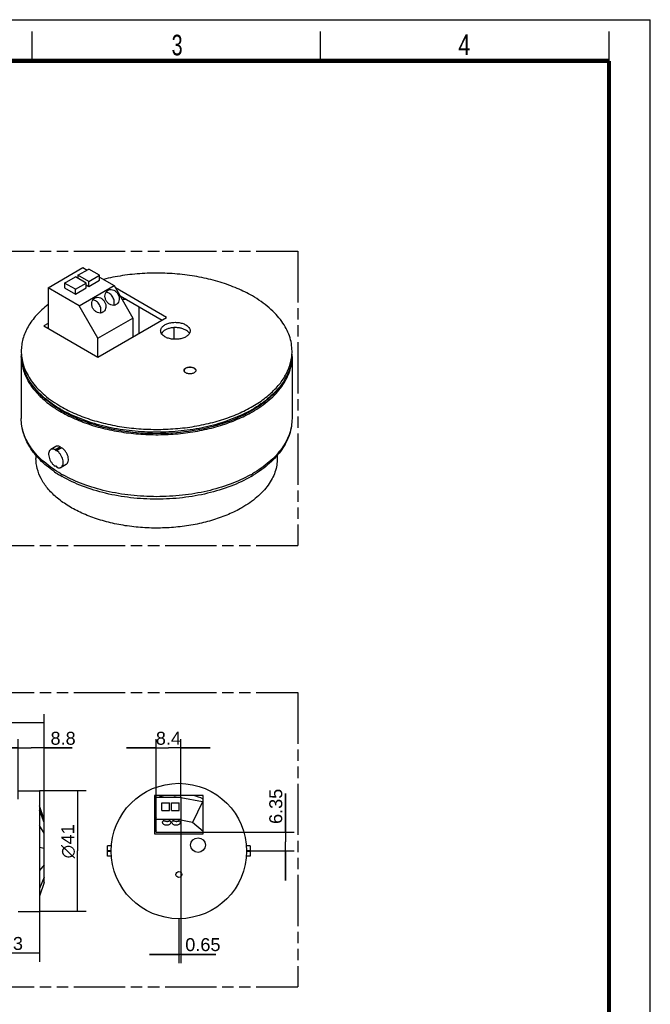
# Model space of a CAD drawing. Header units: millimetres. Extents: x 0 to 210, y 0 to 297.
# Tile 3 of 3: x 103 to 210, y 130 to 297. Entities that reach past the tile are written whole.
import ezdxf
from ezdxf.enums import TextEntityAlignment as Align

# ---------------------------------------------------------------- set-up
doc = ezdxf.new("R2010")
doc.units = ezdxf.units.MM
doc.header["$LTSCALE"] = 19.36
doc.linetypes.add('PHANTOM', pattern=[0.8, 0.45, -0.05, 0.1, -0.05, 0.1, -0.05])
doc.layers.get('0').update_dxf_attribs({"linetype": 'CONTINUOUS'})
doc.layers.add('DEFAULT_3', color=7, linetype='PHANTOM')
doc.layers.add('Z_DIM_2D', color=7, linetype='CONTINUOUS')
doc.styles.add('TEXTSTYLE_2', font='txt', dxfattribs={"width": 0.75})
doc.styles.add('TEXTSTYLE_3', font='helveticaneueltw1g-ltcn.otf')
doc.styles.add('TEXTSTYLE_4', font='gdt', dxfattribs={"width": 0.7})
doc.dimstyles.new('DIMSTYLE_1', dxfattribs={"dimtxt": 2.2, "dimasz": 3.5, "dimexe": 1.5, "dimexo": 0, "dimgap": 0.55, "dimtad": 1, "dimlfac": 2, "dimdsep": 46, "dimtxsty": 'TEXTSTYLE_3', "dimcen": 0.09, "dimclrt": 5, "dimazin": 2, "dimtp": 0.3, "dimtm": 0.3, "dimtfac": 1, "dimtofl": 0, "dimtmove": 0, "dimatfit": 3, "dimfxl": 0, "dimtolj": 1, "dimarcsym": 0})
doc.dimstyles.new('DIMSTYLE_2', dxfattribs={"dimtxt": 2.2, "dimasz": 3.5, "dimexe": 1.5, "dimexo": 0, "dimgap": 0.55, "dimtad": 1, "dimlfac": 2, "dimdsep": 46, "dimtxsty": 'TEXTSTYLE_3', "dimcen": 0.09, "dimclrt": 5, "dimazin": 2, "dimtp": 0.2, "dimtm": 0.2, "dimtfac": 1, "dimtofl": 0, "dimtmove": 0, "dimatfit": 3, "dimfxl": 0, "dimtolj": 1, "dimarcsym": 0})
doc.dimstyles.new('DIMSTYLE_3', dxfattribs={"dimtxt": 2.2, "dimasz": 3.5, "dimexe": 1.5, "dimexo": 0, "dimgap": 0.55, "dimtad": 1, "dimlfac": 2, "dimdsep": 46, "dimtxsty": 'TEXTSTYLE_3', "dimcen": 0.09, "dimclrt": 5, "dimazin": 2, "dimtp": 0.1, "dimtm": 0.1, "dimtfac": 1, "dimtofl": 0, "dimtmove": 0, "dimatfit": 3, "dimfxl": 0, "dimtolj": 1, "dimarcsym": 0})

# ---------------------------------------------------------------- blocks, each defined once
blk = doc.blocks.new('*D4')
at = {"layer": 'Z_DIM_2D', "color": 2, "linetype": 'Continuous', "transparency": 16777216}
for p, q in [((95.11, 144.26), (95.11, 136.9)), ((106.26, 145.51), (106.26, 136.9)), ((95.11, 138.4), (100.68, 138.4)), ((106.26, 138.4), (100.68, 138.4))]:
    blk.add_line(p, q, dxfattribs=at)
at = {"layer": 'Z_DIM_2D', "color": 5, "linetype": 'Continuous', "transparency": 16777216, "style": 'TEXTSTYLE_3'}
blk.add_text('22.3', height=2.2, dxfattribs=at).set_placement((100.44, 138.95), align=Align.CENTER)
blk = doc.blocks.new('_NONE')
blk = doc.blocks.new('*D5')
at = {"layer": 'Z_DIM_2D', "color": 2, "linetype": 'Continuous', "transparency": 16777216}
for p, q in [((126.04, 164.93), (126.04, 174.76)), ((130.24, 164.93), (130.24, 174.76)), ((126.04, 173.26), (121.04, 173.26)), ((121.04, 173.26), (128.14, 173.26)), ((135.24, 173.26), (128.14, 173.26)), ((130.24, 173.26), (135.24, 173.26))]:
    blk.add_line(p, q, dxfattribs=at)
at = {"layer": 'Z_DIM_2D', "color": 5, "linetype": 'Continuous', "transparency": 16777216, "style": 'TEXTSTYLE_3'}
blk.add_text('8.4', height=2.2, dxfattribs=at).set_placement((128.14, 173.81), align=Align.CENTER)
blk = doc.blocks.new('*D6')
at = {"layer": 'Z_DIM_2D', "color": 2, "linetype": 'Continuous', "transparency": 16777216}
for p, q in [((106.26, 166.01), (114.18, 166.01)), ((112.68, 166.01), (112.68, 155.76)), ((112.68, 145.51), (112.68, 155.76)), ((106.26, 145.51), (114.18, 145.51))]:
    blk.add_line(p, q, dxfattribs=at)
at = {"layer": 'Z_DIM_2D', "color": 5, "linetype": 'Continuous', "transparency": 16777216}
for s, style, p in [('41', 'TEXTSTYLE_3', (112.13, 158.59)), ('n', 'TEXTSTYLE_4', (112.13, 155.65))]:
    blk.add_text(s, height=2.2, rotation=90, dxfattribs=dict(at, style=style)).set_placement(p, align=Align.CENTER)
blk = doc.blocks.new('*D8')
at = {"layer": 'Z_DIM_2D', "color": 2, "linetype": 'Continuous', "transparency": 16777216}
for p, q in [((148.02, 158.93), (148.02, 165.53)), ((148.02, 165.53), (148.02, 157.34)), ((130.24, 158.93), (149.52, 158.93)), ((148.02, 150.76), (148.02, 157.34)), ((141.42, 155.76), (149.52, 155.76)), ((148.02, 155.76), (148.02, 150.76))]:
    blk.add_line(p, q, dxfattribs=at)
at = {"layer": 'Z_DIM_2D', "color": 5, "linetype": 'Continuous', "transparency": 16777216, "style": 'TEXTSTYLE_3'}
blk.add_text('6.35', height=2.2, rotation=90, dxfattribs=at).set_placement((147.47, 160.35))
blk = doc.blocks.new('*D9')
at = {"layer": 'Z_DIM_2D', "color": 2, "linetype": 'Continuous', "transparency": 16777216}
for p, q in [((130.24, 158.93), (130.24, 136.7)), ((129.92, 144.26), (129.92, 136.7)), ((129.92, 138.2), (124.92, 138.2)), ((124.92, 138.2), (130.08, 138.2)), ((136.17, 138.2), (130.08, 138.2)), ((130.24, 138.2), (136.17, 138.2))]:
    blk.add_line(p, q, dxfattribs=at)
at = {"layer": 'Z_DIM_2D', "color": 5, "linetype": 'Continuous', "transparency": 16777216, "style": 'TEXTSTYLE_3'}
blk.add_text('0.65', height=2.2, dxfattribs=at).set_placement((131, 138.75))
blk = doc.blocks.new('*D11')
at = {"layer": 'Z_DIM_2D', "color": 2, "linetype": 'Continuous', "transparency": 16777216}
for p, q in [((91.16, 164.93), (91.16, 179.02)), ((107.01, 158.79), (107.01, 179.02)), ((91.16, 177.52), (99.08, 177.52)), ((107.01, 177.52), (99.08, 177.52))]:
    blk.add_line(p, q, dxfattribs=at)
at = {"layer": 'Z_DIM_2D', "color": 5, "linetype": 'Continuous', "transparency": 16777216, "style": 'TEXTSTYLE_3'}
blk.add_text('31.7', height=2.2, dxfattribs=at).set_placement((98.22, 178.07), align=Align.CENTER)
blk = doc.blocks.new('*D12')
at = {"layer": 'Z_DIM_2D', "color": 2, "linetype": 'Continuous', "transparency": 16777216}
for p, q in [((102.61, 164.57), (102.61, 174.76)), ((107.01, 158.79), (107.01, 174.76)), ((102.61, 173.26), (97.61, 173.26)), ((97.61, 173.26), (104.81, 173.26)), ((111.81, 173.26), (104.81, 173.26)), ((107.01, 173.26), (111.81, 173.26))]:
    blk.add_line(p, q, dxfattribs=at)
at = {"layer": 'Z_DIM_2D', "color": 5, "linetype": 'Continuous', "transparency": 16777216, "style": 'TEXTSTYLE_3'}
blk.add_text('8.8', height=2.2, dxfattribs=at).set_placement((108.11, 173.81))

msp = doc.modelspace()

# ---------------------------------------------------------------- linework, layer by layer
at = {"color": 2, "linetype": 'Continuous'}
for p, q in [((0, 297), (210, 297)), ((210, 0), (210, 297)), ((105, 290), (105, 295)), ((154, 290), (154, 295)), ((203, 290), (203, 295))]:
    msp.add_line(p, q, dxfattribs=at)
at = {"color": 7, "linetype": 'Continuous'}
for p, q in [((107.6813, 251.445), (113.621, 254.8743)), ((112.7725, 253.5679), (114.611, 254.6293)), ((113.621, 254.8743), (114.3281, 254.466)), ((116.4495, 253.5679), (114.611, 254.6293)), ((110.5098, 252.2615), (112.3482, 253.3229)), ((114.1867, 252.2615), (112.3482, 253.3229)), ((112.7725, 253.5679), (112.7725, 253.078)), ((114.611, 252.5065), (112.7725, 253.5679)), ((114.611, 252.5065), (116.4495, 253.5679)), ((114.611, 251.69), (116.4495, 252.7514)), ((116.4495, 252.7514), (116.4495, 253.5679)), ((116.4495, 253.2413), (118.9243, 251.8124)), ((107.6813, 251.445), (107.6813, 244.5864)), ((112.9847, 248.3832), (107.6813, 251.445)), ((110.5098, 252.2615), (110.5098, 251.445)), ((112.3483, 251.2001), (110.5098, 252.2615)), ((110.5098, 251.445), (112.3483, 250.3836)), ((112.3483, 251.2001), (114.1867, 252.2615)), ((112.3483, 250.3836), (114.1867, 251.445)), ((112.3483, 250.3836), (112.3483, 251.2001)), ((112.9847, 248.3832), (118.9243, 251.8124)), ((114.1867, 251.445), (114.1867, 252.2615)), ((114.1867, 251.9349), (114.611, 251.69)), ((114.611, 251.69), (114.611, 252.5065)), ((117.875, 251.0173), (118.0062, 251.0791)), ((118.9243, 251.8124), (122.1063, 246.3011)), ((127.8339, 246.4235), (119.1366, 251.4448)), ((115.6122, 249.7109), (115.7434, 249.7727)), ((119.9144, 250.0976), (127.056, 245.9744)), ((116.1667, 242.8718), (112.9847, 248.3832)), ((119.3941, 248.6749), (119.275, 248.5924)), ((123.1368, 248.2372), (123.1368, 243.7117)), ((116.1667, 239.6875), (127.8339, 246.4235)), ((116.1667, 242.8718), (122.1063, 246.3011)), ((117.1314, 247.3685), (117.0122, 247.286)), ((122.1063, 246.3011), (122.1063, 243.1167)), ((107.6813, 245.4029), (106.9742, 244.9946)), ((106.9742, 244.9946), (116.1667, 239.6875)), ((129.1368, 242.6987), (129.1368, 244.6784)), ((116.1667, 239.6875), (116.1667, 242.8718)), ((103.1369, 239.7692), (103.1369, 229.2363)), ((149.1369, 239.7692), (149.1369, 229.2363)), ((109.022, 224.4785), (108.15, 223.975)), ((108.8777, 223.9632), (109.7269, 224.4535)), ((110.0214, 224.2834), (109.05, 223.7226)), ((105.6369, 222.985), (105.6369, 222.4593)), ((109, 223.7514), (108.8777, 223.9632)), ((146.6369, 222.9849), (146.6369, 222.4593)), ((108.8777, 221.1258), (109.025, 221.2108)), ((109.05, 221.1675), (109.1722, 220.9557)), ((110.772, 221.4474), (109.8999, 220.9439)), ((102.6089, 166.0065), (106.2589, 166.0065)), ((106.2589, 166.0065), (106.2589, 145.5065)), ((125.7911, 165.1815), (125.7911, 158.6815)), ((134.0411, 165.1815), (125.7911, 165.1815)), ((126.0411, 158.9315), (126.0411, 164.9315)), ((126.0411, 164.9315), (130.2411, 164.9315)), ((129.2213, 164.9803), (129.0818, 164.9315)), ((129.2213, 164.9803), (129.225, 164.9315)), ((129.4801, 164.9315), (129.2213, 164.9803)), ((130.2411, 164.9315), (130.2411, 158.9315)), ((133.9263, 164.092), (130.2411, 164.7878)), ((133.9263, 164.092), (132.2464, 160.6001)), ((134.0411, 163.9933), (133.9263, 164.092)), ((134.0411, 158.6815), (134.0411, 165.1815)), ((107.0089, 161.1163), (106.2589, 163.4347)), ((107.0089, 160.6001), (106.2589, 162.6952)), ((126.0411, 163.8662), (125.7911, 163.7786)), ((127.0411, 162.6315), (127.0411, 163.9315)), ((127.0411, 163.9315), (128.3411, 163.9315)), ((127.0411, 162.6315), (128.3411, 162.6315)), ((128.3411, 162.6315), (128.3411, 163.9315)), ((128.6411, 162.6315), (128.6411, 163.9315)), ((128.6411, 163.9315), (129.9411, 163.9315)), ((128.6411, 162.6315), (129.9411, 162.6315)), ((129.9411, 162.6315), (129.9411, 163.9315)), ((107.0089, 150.3967), (107.0089, 161.1163)), ((125.7911, 161.8018), (126.0411, 161.4354)), ((126.0411, 161.1815), (130.2411, 161.1815)), ((132.2464, 160.6001), (130.2411, 160.9787)), ((134.0411, 159.0568), (132.2464, 160.6001)), ((107.0089, 158.786), (106.2589, 160.0965)), ((126.0411, 159.2132), (125.7911, 158.9224)), ((126.0411, 158.9315), (130.2411, 158.9315)), ((125.7911, 158.6815), (134.0411, 158.6815)), ((107.0089, 156.1602), (106.2589, 156.3348)), ((118.4486, 156.6315), (117.8161, 156.6315)), ((117.8161, 154.8817), (117.8161, 156.6313)), ((117.8161, 155.8606), (118.4166, 155.8606)), ((118.4166, 155.6523), (117.8161, 155.6523)), ((142.0161, 156.6315), (141.3836, 156.6315)), ((141.4156, 155.8606), (142.0161, 155.8606)), ((142.0161, 155.6523), (141.4156, 155.6523)), ((142.0161, 156.6313), (142.0161, 154.8817)), ((118.4486, 154.8815), (117.8161, 154.8815)), ((142.0161, 154.8815), (141.3836, 154.8815)), ((107.0089, 153.4262), (106.2589, 152.4182)), ((107.0089, 151.3166), (106.2589, 149.3961)), ((107.0089, 150.3967), (106.2589, 148.0782)), ((102.6089, 145.5065), (106.2589, 145.5065))]:
    msp.add_line(p, q, dxfattribs=at)
at = {"color": 9, "linetype": 'Continuous'}
for p, q in [((109.8485, 224.2413), (109, 223.7514)), ((118.4161, 155.7742), (117.8161, 155.7742)), ((117.8161, 155.7388), (118.4161, 155.7388)), ((142.0161, 155.7742), (141.4161, 155.7742)), ((141.4161, 155.7388), (142.0161, 155.7388))]:
    msp.add_line(p, q, dxfattribs=at)
at = {"color": 7, "linetype": 'Continuous', "const_width": 0.7}
for points in [[(7, 290), (203, 290)], [(203, 7), (203, 290)]]:
    msp.add_lwpolyline(points, dxfattribs=at)
at = {"color": 7, "linetype": 'Continuous'}
for centre, radius in [((129.9161, 155.7565), 11.5), ((133.1661, 156.7565), 1.25), ((129.9161, 151.7565), 0.5)]:
    msp.add_circle(centre, radius, dxfattribs=at)
for centre, radius, start, end in [((125.8877, 215.8383), 34.0278, 98.345275, 99.427014), ((110.8243, 240.6675), 7.6873, 180.006727, 183.647719), ((110.8212, 240.1775), 7.6842, 180.009802, 183.023036), ((110.8157, 239.7691), 7.6788, 178.475688, 179.990933), ((141.4495, 240.6675), 7.6872, 356.37062, 0.003783), ((141.4526, 240.1775), 7.6841, 356.958986, 0.008099), ((141.4581, 239.7691), 7.6787, 359.991149, 1.524287), ((131.1287, 237.4012), 0.3349, 180.012928, 186.972417), ((120.5998, 248.715), 21.03, 239.082436, 240.00248), ((120.8096, 249.7315), 21.8738, 240.002458, 240.828589), ((121.3406, 250.6928), 22.972, 240.840625, 242.68179), ((119.5804, 236.0364), 19.1646, 235.245154, 235.790922), ((120.2113, 236.9845), 20.3034, 235.822954, 238.872103), ((120.7463, 237.8649), 21.3335, 238.864499, 240.002133), ((131.5276, 237.8648), 21.3334, 299.997865, 301.135916), ((129.9161, 155.7565), 9.75, 113.432059, 115.053348), ((129.9161, 155.7565), 9.75, 104.70713, 109.658081), ((129.9161, 155.7565), 9.75, 64.946652, 75.29287)]:
    msp.add_arc(centre, radius, start, end, dxfattribs=at)
at = {"color": 9, "linetype": 'Continuous'}
for centre, radius, start, end in [((120.8452, 238.8529), 21.9458, 240.003447, 241.023489), ((131.4288, 238.8524), 21.9452, 298.977738, 299.996971)]:
    msp.add_arc(centre, radius, start, end, dxfattribs=at)
at = {"color": 7, "linetype": 'Continuous'}
msp.add_ellipse((126.1369, 233.5876), major_axis=(-16.2636, 28.1691), ratio=0.577347, start_param=1.56173654, end_param=1.56925482, dxfattribs=at)
for points, knots in [([(142.4003, 250.0569), (141.5657, 250.5388), (139.7759, 251.4197), (136.8878, 252.4611), (133.7661, 253.2457), (130.4791, 253.7568), (127.0976, 253.9831), (123.6951, 253.9199), (120.346, 253.5686), (118.1589, 253.1397), (117.0926, 252.8764)], [0, 0, 0, 0, 0.11109067, 0.2292998, 0.35331316, 0.4815687, 0.61226814, 0.74351579, 0.87338113, 1, 1, 1, 1]), ([(119.275, 248.5924), (119.145, 248.5173), (118.8336, 248.429), (118.3458, 248.5184), (117.902, 248.7965), (117.5602, 249.2189), (117.3653, 249.7261), (117.3463, 250.2496), (117.5127, 250.7167), (117.745, 250.9422), (117.875, 251.0173)], [0, 0, 0, 0, 0.11316579, 0.23357307, 0.36358662, 0.49998642, 0.63638605, 0.76640748, 0.88682855, 1, 1, 1, 1]), ([(118.0059, 251.0797), (118.1365, 251.1301), (118.4331, 251.173), (118.8766, 251.0544), (119.2761, 250.7812), (119.5859, 250.3885), (119.7711, 249.9238), (119.808, 249.4412), (119.6889, 248.9978), (119.5034, 248.7624), (119.3944, 248.6745)], [0, 0, 0, 0, 0.11367464, 0.2348867, 0.36472288, 0.49999026, 0.63525629, 0.76509604, 0.8863179, 1, 1, 1, 1]), ([(117.0122, 247.286), (116.8822, 247.211), (116.5708, 247.1226), (116.0831, 247.212), (115.6393, 247.4901), (115.2975, 247.9125), (115.1025, 248.4197), (115.0836, 248.9432), (115.25, 249.4103), (115.4822, 249.6358), (115.6122, 249.7109)], [0, 0, 0, 0, 0.11316579, 0.23357307, 0.36358662, 0.49998642, 0.63638605, 0.76640748, 0.88682855, 1, 1, 1, 1]), ([(116.5923, 247.162), (116.6713, 247.3806), (116.7134, 247.881), (116.4673, 248.5881), (115.9779, 249.1548), (115.5234, 249.3684), (115.2946, 249.4092)], [0, 0, 0, 0, 0.24127248, 0.49999967, 0.7587233, 1, 1, 1, 1]), ([(115.7432, 249.7734), (115.8738, 249.8237), (116.1704, 249.8666), (116.6139, 249.748), (117.0133, 249.4748), (117.3232, 249.0821), (117.5083, 248.6174), (117.5453, 248.1348), (117.4261, 247.6914), (117.2406, 247.456), (117.1317, 247.3681)], [0, 0, 0, 0, 0.11367464, 0.2348867, 0.36472288, 0.49999026, 0.63525629, 0.76509604, 0.8863179, 1, 1, 1, 1]), ([(118.855, 248.4684), (118.934, 248.687), (118.9762, 249.1874), (118.73, 249.8945), (118.2406, 250.4611), (117.7861, 250.6748), (117.5573, 250.7156)], [0, 0, 0, 0, 0.24127248, 0.49999967, 0.7587233, 1, 1, 1, 1]), ([(149.1368, 240.668), (149.1367, 241.1034), (149.0612, 241.9842), (148.7235, 243.285), (148.1664, 244.5579), (147.3967, 245.7898), (146.4232, 246.9698), (144.8236, 248.5007), (143.4098, 249.4741), (142.4003, 250.0569)], [0, 0, 0, 0, 0.10804515, 0.21812708, 0.33210141, 0.45150067, 0.57744934, 0.71071704, 1, 1, 1, 1]), ([(107.6659, 248.5797), (106.9699, 248.0382), (105.7142, 246.8974), (104.4705, 245.2263), (103.7759, 243.8358), (103.4083, 242.7917), (103.1863, 241.7331), (103.1369, 241.0203), (103.1369, 240.6666)], [0, 0, 0, 0, 0.28044535, 0.53649126, 0.65701804, 0.77363856, 0.88752465, 1, 1, 1, 1]), ([(126.8189, 244.1379), (126.8189, 244.2091), (126.838, 244.3549), (126.9218, 244.5655), (127.0577, 244.7652), (127.3133, 245.0216), (127.7488, 245.2866), (128.375, 245.4957), (129.0776, 245.5943), (129.7998, 245.5743), (130.4826, 245.4377), (130.9016, 245.2648), (131.0866, 245.158)], [0, 0, 0, 0, 0.04285719, 0.08748769, 0.13532554, 0.18729488, 0.30456577, 0.43823709, 0.58257666, 0.72972797, 0.87131801, 1, 1, 1, 1]), ([(131.0866, 244.2598), (130.9276, 244.3516), (130.5724, 244.5056), (129.9921, 244.6451), (129.3698, 244.6975), (128.745, 244.6598), (128.154, 244.5332), (127.5097, 244.2781), (127.0942, 243.9548), (126.9434, 243.6891)], [0, 0, 0, 0, 0.122304, 0.25606255, 0.39618516, 0.53681221, 0.67195413, 0.79639568, 1, 1, 1, 1]), ([(131.0866, 245.158), (131.1963, 245.0946), (131.3954, 244.9574), (131.6334, 244.7074), (131.7839, 244.4306), (131.8188, 244.2321), (131.8188, 244.1368)], [0, 0, 0, 0, 0.28965631, 0.54912244, 0.78223595, 1, 1, 1, 1]), ([(131.6944, 243.6888), (131.6631, 243.744), (131.5034, 243.9754), (131.2741, 244.1516), (131.0866, 244.2598)], [0, 0, 0, 0, 0.22665956, 1, 1, 1, 1]), ([(127.5511, 243.1168), (127.4413, 243.1801), (127.2422, 243.3173), (127.0043, 243.5674), (126.8538, 243.8441), (126.8188, 244.0427), (126.8189, 244.1379)], [0, 0, 0, 0, 0.28965631, 0.54912244, 0.78223595, 1, 1, 1, 1]), ([(131.8188, 244.1368), (131.8188, 244.0657), (131.7996, 243.9198), (131.7159, 243.7092), (131.58, 243.5096), (131.3243, 243.2531), (130.8888, 242.9882), (130.2626, 242.7791), (129.56, 242.6804), (128.8378, 242.7004), (128.155, 242.8371), (127.7361, 243.0099), (127.5511, 243.1168)], [0, 0, 0, 0, 0.04285719, 0.08748769, 0.13532554, 0.18729488, 0.30456577, 0.43823709, 0.58257666, 0.72972797, 0.87131801, 1, 1, 1, 1]), ([(103.1369, 239.7704), (103.1369, 239.4441), (103.1789, 238.7872), (103.4328, 237.4706), (104.0812, 235.8344), (105.3301, 233.9979), (107.023, 232.2974), (109.1208, 230.7645), (111.5788, 229.4274), (114.3455, 228.3127), (117.3628, 227.443), (120.5669, 226.8365), (123.8899, 226.506), (127.2607, 226.4585), (130.6076, 226.695), (133.859, 227.2106), (136.9463, 227.9942), (139.803, 229.0294), (141.5741, 229.9025), (142.4004, 230.3796)], [0, 0, 0, 0, 0.02133391, 0.04289603, 0.08747309, 0.13525043, 0.18715389, 0.24359445, 0.30454555, 0.36963698, 0.43823864, 0.50953038, 0.5825609, 0.65629953, 0.72968206, 0.80166579, 0.87126192, 0.93761479, 1, 1, 1, 1]), ([(109.8735, 230.7878), (108.901, 231.3493), (107.5359, 232.2834), (105.9767, 233.7447), (105.0156, 234.8713), (104.2417, 236.0471), (103.6625, 237.2626), (103.2849, 238.5066), (103.1698, 239.3528), (103.1476, 239.7723)], [0, 0, 0, 0, 0.28827819, 0.42153154, 0.54772542, 0.66752272, 0.78189596, 0.89217429, 1, 1, 1, 1]), ([(103.1525, 240.1784), (103.179, 239.7624), (103.3019, 238.9234), (103.6872, 237.6913), (104.2705, 236.4876), (105.0449, 235.3233), (106.0032, 234.2078), (107.5537, 232.7608), (108.9087, 231.8347), (109.8735, 231.2777)], [0, 0, 0, 0, 0.10779479, 0.21812094, 0.33257818, 0.4524546, 0.57869407, 0.71193976, 1, 1, 1, 1]), ([(109.8735, 231.2777), (110.6865, 230.8083), (112.4273, 229.9478), (115.2336, 228.9229), (118.2654, 228.1413), (121.4595, 227.6188), (124.7503, 227.3664), (128.0699, 227.3891), (131.3495, 227.6866), (134.5213, 228.2527), (137.5199, 229.0757), (140.2839, 230.139), (142.7568, 231.4214), (144.8885, 232.8983), (146.635, 234.5423), (147.9585, 236.3251), (148.8246, 238.2129), (149.0803, 239.5335), (149.1214, 240.1809)], [0, 0, 0, 0, 0.06204299, 0.12798292, 0.1971238, 0.26864707, 0.34160319, 0.4149896, 0.48777918, 0.5589725, 0.62764071, 0.69297287, 0.75433007, 0.81130869, 0.86381699, 0.91216246, 0.95713007, 1, 1, 1, 1]), ([(149.126, 239.7699), (149.102, 239.3196), (148.9723, 238.4098), (148.5416, 237.0763), (147.8797, 235.7779), (146.6666, 234.064), (144.5757, 232.0895), (142.574, 230.8503), (141.4758, 230.2829)], [0, 0, 0, 0, 0.10627457, 0.21527967, 0.3288384, 0.44839021, 0.70867678, 1, 1, 1, 1]), ([(142.4004, 230.3796), (143.4099, 230.9624), (144.8236, 231.9358), (146.4231, 233.4665), (147.3966, 234.6465), (148.1662, 235.8782), (148.7234, 237.1511), (149.0611, 238.4519), (149.1367, 239.3326), (149.1368, 239.7679)], [0, 0, 0, 0, 0.2892782, 0.4225447, 0.5484939, 0.66789434, 0.78186994, 0.89195344, 1, 1, 1, 1]), ([(130.7938, 237.4011), (130.7938, 237.4588), (130.8284, 237.5836), (130.9644, 237.7384), (131.1652, 237.8608), (131.4159, 237.9446), (131.6969, 237.9841), (131.9859, 237.9762), (132.2591, 237.9215), (132.4268, 237.8524), (132.5008, 237.8096)], [0, 0, 0, 0, 0.08691912, 0.18637351, 0.30375477, 0.43756099, 0.58206306, 0.72935781, 0.87119182, 1, 1, 1, 1]), ([(132.5008, 237.7688), (132.4292, 237.8102), (132.2672, 237.8777), (132.0031, 237.9329), (131.7228, 237.944), (131.448, 237.9104), (131.1995, 237.8344), (130.9958, 237.7211), (130.851, 237.5768), (130.8031, 237.4576), (130.7962, 237.4009)], [0, 0, 0, 0, 0.12730549, 0.26731951, 0.41303249, 0.55679832, 0.6911238, 0.8102762, 0.91203203, 1, 1, 1, 1]), ([(132.5008, 237.8096), (132.5447, 237.7843), (132.6242, 237.7295), (132.7194, 237.6296), (132.7796, 237.519), (132.7937, 237.4397), (132.7937, 237.4016)], [0, 0, 0, 0, 0.28938258, 0.54911881, 0.78231685, 1, 1, 1, 1]), ([(132.761, 237.5071), (132.7495, 237.5324), (132.6861, 237.6402), (132.5843, 237.7206), (132.5008, 237.7688)], [0, 0, 0, 0, 0.22436717, 1, 1, 1, 1]), ([(131.0866, 236.9931), (131.0466, 237.0163), (130.9732, 237.0662), (130.8829, 237.1556), (130.8212, 237.2541), (130.8005, 237.3256), (130.7963, 237.3605)], [0, 0, 0, 0, 0.28671352, 0.54685673, 0.78199996, 1, 1, 1, 1]), ([(132.7605, 237.2537), (132.7096, 237.1428), (132.5478, 237.0033), (132.2911, 236.8933), (131.967, 236.817), (131.6225, 236.8171), (131.2989, 236.8923), (131.1521, 236.9553), (131.0866, 236.9931)], [0, 0, 0, 0, 0.19949658, 0.32302876, 0.45833542, 0.74087399, 0.87638104, 1, 1, 1, 1]), ([(132.7937, 237.4016), (132.7937, 237.3892), (132.7909, 237.3384), (132.7764, 237.2885), (132.7605, 237.2537)], [0, 0, 0, 0, 0.24575428, 1, 1, 1, 1]), ([(109.7945, 230.6732), (108.9314, 231.1902), (107.3526, 232.2958), (105.9953, 233.6734), (105.4347, 234.3931)], [0, 0, 0, 0, 0.52444405, 1, 1, 1, 1]), ([(146.8264, 234.3769), (146.0227, 233.3489), (144.505, 231.9547), (142.1543, 230.4379), (140.0984, 229.3953), (137.8429, 228.5036), (134.5616, 227.5168), (130.1762, 226.746), (124.771, 226.5623), (120.2803, 227.0288), (116.8363, 227.7793), (114.413, 228.5097), (112.159, 229.4027), (110.7504, 230.1182), (110.0856, 230.502)], [0, 0, 0, 0, 0.09932058, 0.15435986, 0.21281801, 0.27441189, 0.33873148, 0.4733451, 0.61193254, 0.74916757, 0.81569051, 0.87998774, 0.94157665, 1, 1, 1, 1]), ([(108.6553, 220.2908), (107.8264, 220.866), (106.3174, 222.0993), (104.8011, 223.9588), (103.9414, 225.5416), (103.4802, 226.7485), (103.1998, 227.9844), (103.1369, 228.8207), (103.1369, 229.2363)], [0, 0, 0, 0, 0.27713983, 0.53212349, 0.65306584, 0.77063887, 0.88585996, 1, 1, 1, 1]), ([(141.4758, 230.2829), (140.3915, 229.7226), (138.0576, 228.7361), (134.3061, 227.6866), (130.289, 227.0427), (126.1375, 226.8258), (121.9858, 227.0425), (117.9688, 227.6864), (114.2169, 228.7357), (111.8827, 229.7224), (110.7981, 230.2828)], [0, 0, 0, 0, 0.11556581, 0.23900915, 0.36804734, 0.49998419, 0.63191955, 0.76096092, 0.88440133, 1, 1, 1, 1]), ([(149.1369, 229.2363), (149.1369, 228.7798), (149.0607, 227.8598), (148.7221, 226.5047), (148.167, 225.1876), (147.4064, 223.9231), (146.4522, 222.7213), (144.9035, 221.1792), (143.5346, 220.1944), (142.5584, 219.6046)], [0, 0, 0, 0, 0.11236413, 0.22603933, 0.34249377, 0.46287842, 0.5882016, 0.7192427, 1, 1, 1, 1]), ([(109.7269, 224.4535), (109.6629, 224.4822), (109.537, 224.528), (109.348, 224.559), (109.1731, 224.5455), (109.0683, 224.5052), (109.022, 224.4785)], [0, 0, 0, 0, 0.2879327, 0.54683642, 0.7806241, 1, 1, 1, 1]), ([(109.8985, 224.2125), (109.8951, 224.2105), (109.883, 224.2088), (109.8639, 224.2199), (109.8532, 224.2332), (109.8485, 224.2413)], [0, 0, 0, 0, 0.18729694, 0.54808808, 1, 1, 1, 1]), ([(110.7721, 221.4475), (110.8589, 221.4977), (111.0177, 221.6496), (111.1467, 221.9709), (111.1717, 222.3574), (111.0956, 222.782), (110.9267, 223.2159), (110.6804, 223.6293), (110.378, 223.9934), (110.1433, 224.1976), (110.0214, 224.2834)], [0, 0, 0, 0, 0.09029482, 0.1901956, 0.3048796, 0.43455657, 0.57556866, 0.72174366, 0.86579006, 1, 1, 1, 1]), ([(108.1502, 223.9751), (108.0673, 223.9273), (107.916, 223.7776), (107.7976, 223.4612), (107.775, 223.0779), (107.8455, 222.6519), (108.0029, 222.2124), (108.2357, 221.7912), (108.5267, 221.4194), (108.7571, 221.2121), (108.8777, 221.1258)], [0, 0, 0, 0, 0.08672889, 0.1849175, 0.29996138, 0.4311401, 0.57380513, 0.7211176, 0.86559529, 1, 1, 1, 1]), ([(108.8777, 223.9632), (108.8128, 223.9917), (108.6841, 224.0366), (108.4898, 224.0643), (108.3084, 224.0464), (108.199, 224.0033), (108.1502, 223.9751)], [0, 0, 0, 0, 0.28210801, 0.53935738, 0.77559478, 1, 1, 1, 1]), ([(109.05, 223.7226), (109.0466, 223.7206), (109.0345, 223.7189), (109.0154, 223.73), (109.0047, 223.7433), (109, 223.7514)], [0, 0, 0, 0, 0.18699319, 0.5474561, 1, 1, 1, 1]), ([(109.8997, 220.9438), (109.9826, 220.9917), (110.1339, 221.1413), (110.2523, 221.4578), (110.2749, 221.8411), (110.2044, 222.2671), (110.047, 222.7065), (109.8142, 223.1278), (109.5232, 223.4995), (109.2928, 223.7069), (109.1722, 223.7932)], [0, 0, 0, 0, 0.08672889, 0.1849175, 0.29996138, 0.4311401, 0.57380513, 0.7211176, 0.86559529, 1, 1, 1, 1]), ([(140.6326, 214.0904), (139.8961, 213.6652), (138.3177, 212.8869), (135.7715, 211.9643), (133.0199, 211.2659), (130.1219, 210.8063), (127.1388, 210.5955), (124.1344, 210.6377), (121.1726, 210.9323), (118.3167, 211.4729), (115.6274, 212.248), (113.1614, 213.2416), (110.9706, 214.4332), (109.1008, 215.7996), (107.5919, 217.3149), (106.4787, 218.9526), (105.7928, 220.68), (105.6369, 221.8764), (105.6369, 222.46)], [0, 0, 0, 0, 0.06238944, 0.12874641, 0.19834787, 0.27033744, 0.34372628, 0.41747161, 0.49050939, 0.56180834, 0.63041679, 0.69551445, 0.75647116, 0.8129167, 0.86482454, 0.91260576, 0.95718629, 1, 1, 1, 1]), ([(109, 221.1964), (109.0033, 221.1983), (109.0154, 221.2), (109.0345, 221.189), (109.0452, 221.1757), (109.05, 221.1675)], [0, 0, 0, 0, 0.18699319, 0.5474561, 1, 1, 1, 1]), ([(109.1722, 220.9557), (109.2371, 220.9272), (109.3658, 220.8824), (109.5601, 220.8547), (109.7415, 220.8725), (109.8509, 220.9156), (109.8997, 220.9438)], [0, 0, 0, 0, 0.28210801, 0.53935738, 0.77559478, 1, 1, 1, 1]), ([(146.6368, 222.4586), (146.6368, 222.0706), (146.5694, 221.2856), (146.2684, 220.1261), (145.7719, 218.9916), (145.0859, 217.8936), (144.2182, 216.8419), (142.7925, 215.4774), (141.5324, 214.6099), (140.6326, 214.0904)], [0, 0, 0, 0, 0.10804512, 0.21812734, 0.33210207, 0.45150165, 0.5774504, 0.71071785, 1, 1, 1, 1]), ([(142.1936, 219.3891), (141.0867, 218.7501), (138.6749, 217.6251), (134.7551, 216.4313), (130.5252, 215.6987), (126.1371, 215.4519), (121.7491, 215.6986), (117.5191, 216.4312), (113.5993, 217.6249), (111.1874, 218.7499), (110.0806, 219.3889)], [0, 0, 0, 0, 0.11492009, 0.23816007, 0.36748489, 0.49999907, 0.63251338, 0.76183855, 0.885079, 1, 1, 1, 1]), ([(127.1439, 160.5849), (127.1396, 160.6188), (127.1412, 160.6891), (127.187, 160.829), (127.3246, 160.9835), (127.5621, 161.0973), (127.746, 161.1235), (127.8411, 161.1235)], [0, 0, 0, 0, 0.1041493, 0.21079263, 0.44321771, 0.71009708, 1, 1, 1, 1]), ([(127.2934, 160.9356), (127.3307, 160.91), (127.4986, 160.8164), (127.6948, 160.7788), (127.8411, 160.7788)], [0, 0, 0, 0, 0.23616345, 1, 1, 1, 1]), ([(127.8411, 161.1235), (127.9362, 161.1235), (128.1201, 161.0973), (128.3576, 160.9835), (128.4952, 160.829), (128.541, 160.6891), (128.5426, 160.6188), (128.5383, 160.5849)], [0, 0, 0, 0, 0.28990187, 0.55676722, 0.78919619, 0.89584509, 1, 1, 1, 1]), ([(127.8411, 160.7788), (127.8913, 160.7788), (128.082, 160.7916), (128.2721, 160.8558), (128.3886, 160.9354)], [0, 0, 0, 0, 0.26247067, 1, 1, 1, 1]), ([(128.7439, 160.5849), (128.7396, 160.6188), (128.7412, 160.6891), (128.787, 160.829), (128.9246, 160.9835), (129.1621, 161.0973), (129.346, 161.1235), (129.4411, 161.1235)], [0, 0, 0, 0, 0.1041493, 0.21079263, 0.44321771, 0.71009708, 1, 1, 1, 1]), ([(128.8934, 160.9356), (128.9307, 160.91), (129.0986, 160.8164), (129.2948, 160.7788), (129.4411, 160.7788)], [0, 0, 0, 0, 0.23613594, 1, 1, 1, 1]), ([(129.4411, 161.1235), (129.5362, 161.1235), (129.7201, 161.0973), (129.9576, 160.9835), (130.0952, 160.829), (130.141, 160.6891), (130.1426, 160.6188), (130.1383, 160.5849)], [0, 0, 0, 0, 0.28990187, 0.55676722, 0.78919619, 0.89584509, 1, 1, 1, 1]), ([(129.4411, 160.7788), (129.4913, 160.7788), (129.682, 160.7916), (129.8721, 160.8558), (129.9886, 160.9354)], [0, 0, 0, 0, 0.26247067, 1, 1, 1, 1]), ([(127.8411, 160.1336), (127.7558, 160.1336), (127.5899, 160.1547), (127.3696, 160.2479), (127.2062, 160.3932), (127.1516, 160.5224), (127.1439, 160.5849)], [0, 0, 0, 0, 0.28523324, 0.55207087, 0.7893127, 1, 1, 1, 1]), ([(128.5383, 160.5849), (128.5306, 160.5224), (128.476, 160.3932), (128.3126, 160.2479), (128.0923, 160.1547), (127.9264, 160.1336), (127.8411, 160.1336)], [0, 0, 0, 0, 0.21067463, 0.44791735, 0.71477015, 1, 1, 1, 1]), ([(129.4411, 160.1336), (129.3558, 160.1336), (129.1899, 160.1547), (128.9696, 160.2479), (128.8062, 160.3932), (128.7516, 160.5224), (128.7439, 160.5849)], [0, 0, 0, 0, 0.28523324, 0.55207087, 0.7893127, 1, 1, 1, 1]), ([(130.1383, 160.5849), (130.1306, 160.5224), (130.076, 160.3932), (129.9126, 160.2479), (129.6923, 160.1547), (129.5264, 160.1336), (129.4411, 160.1336)], [0, 0, 0, 0, 0.21067463, 0.44791735, 0.71477015, 1, 1, 1, 1])]:
    msp.add_open_spline(points, degree=3, knots=knots, dxfattribs=at)
at = {"color": 9, "linetype": 'Continuous'}
for points, knots in [([(109.8735, 219.8467), (108.8639, 220.4295), (107.45, 221.403), (105.8503, 222.934), (104.8768, 224.1141), (104.1071, 225.346), (103.5501, 226.619), (103.2124, 227.92), (103.1369, 228.8009), (103.1369, 229.2363)], [0, 0, 0, 0, 0.28928177, 0.42254782, 0.54849556, 0.66789451, 0.78186975, 0.89195368, 1, 1, 1, 1]), ([(149.1368, 229.2363), (149.1368, 228.8009), (149.0613, 227.92), (148.7237, 226.6191), (148.1666, 225.3461), (147.397, 224.1141), (146.4234, 222.934), (144.8239, 221.4031), (143.41, 220.4296), (142.4004, 219.8467)], [0, 0, 0, 0, 0.10804656, 0.2181307, 0.33210609, 0.45150508, 0.57745278, 0.7107187, 1, 1, 1, 1]), ([(142.0606, 219.6546), (140.9566, 219.0431), (138.5578, 217.9653), (134.6711, 216.8196), (130.4812, 216.1151), (126.1372, 215.8776), (121.7931, 216.1151), (117.6032, 216.8195), (113.7164, 217.9651), (111.3176, 219.0429), (110.2136, 219.6543)], [0, 0, 0, 0, 0.11470672, 0.23797555, 0.36739242, 0.49999846, 0.63260472, 0.76202221, 0.88529201, 1, 1, 1, 1])]:
    msp.add_open_spline(points, degree=3, knots=knots, dxfattribs=at)
at = {"layer": 'DEFAULT_3', "color": 91, "linetype": 'PHANTOM', "true_color": 0x80ff80}
for p, q in [((50.1286, 257.68), (150.1286, 257.68)), ((150.1286, 257.68), (150.1286, 207.68)), ((50.1286, 207.68), (150.1286, 207.68)), ((50.1286, 182.68), (150.1286, 182.68)), ((150.1286, 182.68), (150.1286, 132.68)), ((50.1286, 132.68), (150.1286, 132.68))]:
    msp.add_line(p, q, dxfattribs=at)

# ---------------------------------------------------------------- texts
at = {"color": 5, "linetype": 'Continuous', "style": 'TEXTSTYLE_2'}
for s, width, p in [('3', 0.714286, (128.6839, 290.9429)), ('4', 0.785714, (177.3831, 290.9911))]:
    msp.add_text(s, height=3.5, dxfattribs=dict(at, width=width)).set_placement(p)

# ---------------------------------------------------------------- dimensions: what is measured, and where the dimension line sits
at = {"layer": 'Z_DIM_2D', "color": 2, "linetype": 'Continuous'}
for base, p1, p2, angle, dimstyle, picture, middle in [((91.1589, 177.5203), (107.0089, 158.786), (91.1589, 164.9315), 180, 'DIMSTYLE_1', '*D11', (98.2116, 177.5203)), ((148.0161, 155.7565), (130.2411, 158.9315), (141.4161, 155.7565), 270, 'DIMSTYLE_2', '*D8', (148.0161, 162.9354)), ((129.9161, 138.2028), (130.2411, 158.9315), (129.9161, 144.2565), 180, 'DIMSTYLE_3', '*D9', (133.5871, 138.2028))]:
    dim = msp.add_linear_dim(base=base, p1=p1, p2=p2, angle=angle, dimstyle=dimstyle, override={"dimblk1": 'NONE', "dimblk2": 'NONE', "dimsah": 1}, dxfattribs=at)
    dim.commit()
    dim.dimension.update_dxf_attribs({"geometry": picture, "text_midpoint": middle, "dimtype": 160})
for base, p1, p2, picture, middle in [((107.0089, 173.2565), (102.6089, 164.5656), (107.0089, 158.786), '*D12', (109.9603, 173.2565)), ((130.2411, 173.2565), (126.0411, 164.9315), (130.2411, 164.9315), '*D5', (128.1534, 173.2565)), ((106.2589, 138.4038), (95.1089, 144.2565), (106.2589, 145.5065), '*D4', (100.4463, 138.4038))]:
    dim = msp.add_linear_dim(base=base, p1=p1, p2=p2, dimstyle='DIMSTYLE_2', override={"dimblk1": 'NONE', "dimblk2": 'NONE', "dimsah": 1}, dxfattribs=at)
    dim.commit()
    dim.dimension.update_dxf_attribs({"geometry": picture, "text_midpoint": middle, "dimtype": 160})
dim = msp.add_linear_dim(base=(112.6828, 166.0065), p1=(106.2589, 145.5065), p2=(106.2589, 166.0065), angle=90, text='%%c<>', dimstyle='DIMSTYLE_1', override={"dimblk1": 'NONE', "dimblk2": 'NONE', "dimsah": 1}, dxfattribs=at)
dim.commit()
dim.dimension.update_dxf_attribs({"geometry": '*D6', "text_midpoint": (112.6828, 157.1254), "dimtype": 160})

doc.saveas('drawing.dxf')
